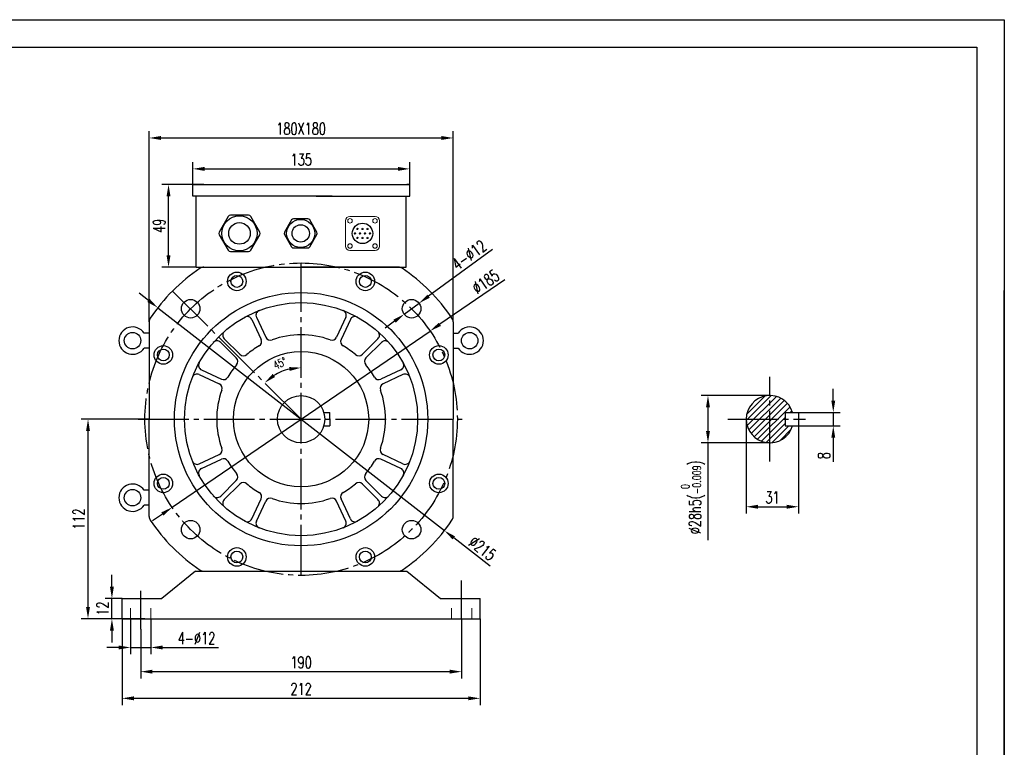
# Model space of a CAD drawing. Header units: inches. Extents: x -145 to 8431, y -8689 to -4411.
# Tile 14 of 14: x 1647 to 2230, y -8158 to -7727. Entities that reach past the tile are written whole.
import ezdxf

# ---------------------------------------------------------------- set-up
doc = ezdxf.new("R2010")
doc.units = ezdxf.units.IN
doc.header["$MEASUREMENT"] = 0
doc.linetypes.add('EB_DASHDOT', pattern=[39, 30, -3, 3, -3])
doc.linetypes.add('JIS_02_1.2', pattern=[2.5, 1.25, -1.25])
doc.layers.add('1', color=1, linetype='Continuous')
for name, color, linetype, lineweight in [('CAXA1', 1, 'EB_DASHDOT', 25), ('实线', 7, 'Continuous', 30), ('虚线', 7, 'JIS_02_1.2', 13)]:
    doc.layers.add(name, color=color, linetype=linetype, lineweight=lineweight)
doc.styles.add('wldj', font='txt.shx', dxfattribs={"width": 0.7, "bigfont": 'INTECAD.SHX'})
doc.dimstyles.new('半径标注', dxfattribs={"dimscale": 2, "dimtxt": 3.5, "dimasz": 3.5, "dimexe": 2, "dimexo": 0, "dimgap": 1, "dimtad": 1, "dimdec": 3, "dimdsep": 46, "dimtxsty": 'wldj', "dimcen": 0.09, "dimclrd": 1, "dimclre": 1, "dimclrt": 3, "dimazin": 2, "dimtfac": 0.7, "dimtdec": 3, "dimtmove": 0, "dimatfit": 3, "dimfxl": 1, "dimtzin": 0, "dimarcsym": 0})

# ---------------------------------------------------------------- blocks, each defined once
blk = doc.blocks.new('*D54')
at = {"color": 1, "lineweight": -2}
for p, q in [((1723.6, -7905.78), (1723.6, -7792.86)), ((1903.6, -7905.78), (1903.6, -7792.86)), ((1730.6, -7796.86), (1896.6, -7796.86))]:
    blk.add_line(p, q, dxfattribs=at)
at = {"color": 1}
for points in [[(1730.6, -7795.69), (1730.6, -7798.02), (1723.6, -7796.86)], [(1896.6, -7798.02), (1896.6, -7795.69), (1903.6, -7796.86)]]:
    blk.add_solid(points, dxfattribs=at)
at = {"layer": 'Defpoints', "color": 0}
for p in [(1903.6, -7796.86), (1723.6, -7905.78), (1903.6, -7905.78)]:
    blk.add_point(p, dxfattribs=at)
at = {"color": 3, "insert": (1813.6, -7791.36), "char_height": 7, "attachment_point": 5, "style": 'wldj'}
blk.add_mtext('{\\Ftxt,intecad|c134;180X180}', dxfattribs=at)
blk = doc.blocks.new('*D55')
at = {"color": 1, "lineweight": -2}
for p, q in [((1749.46, -7824.37), (1749.46, -7811.16)), ((1877.94, -7824.37), (1877.94, -7811.16)), ((1756.46, -7815.16), (1870.94, -7815.16))]:
    blk.add_line(p, q, dxfattribs=at)
at = {"color": 1}
for points in [[(1756.46, -7814), (1756.46, -7816.33), (1749.46, -7815.16)], [(1870.94, -7816.33), (1870.94, -7814), (1877.94, -7815.16)]]:
    blk.add_solid(points, dxfattribs=at)
at = {"layer": 'Defpoints', "color": 0}
for p in [(1877.94, -7815.16), (1749.46, -7824.37), (1877.94, -7824.37)]:
    blk.add_point(p, dxfattribs=at)
at = {"color": 3, "insert": (1813.7, -7809.66), "char_height": 7, "attachment_point": 5, "style": 'wldj'}
blk.add_mtext('{\\Ftxt,intecad|c134;135}', dxfattribs=at)
blk = doc.blocks.new('*D56')
at = {"color": 1, "lineweight": -2}
for p, q in [((1755.93, -7824.37), (1731.09, -7824.37)), ((1735.09, -7866.37), (1735.09, -7831.37)), ((1751.43, -7873.37), (1731.09, -7873.37))]:
    blk.add_line(p, q, dxfattribs=at)
at = {"color": 1}
for points in [[(1736.25, -7831.37), (1733.92, -7831.37), (1735.09, -7824.37)], [(1733.92, -7866.37), (1736.25, -7866.37), (1735.09, -7873.37)]]:
    blk.add_solid(points, dxfattribs=at)
at = {"layer": 'Defpoints', "color": 0}
for p in [(1735.09, -7824.37), (1755.93, -7824.37), (1751.43, -7873.37)]:
    blk.add_point(p, dxfattribs=at)
at = {"color": 3, "insert": (1729.59, -7848.87), "char_height": 7, "attachment_point": 5, "rotation": 90, "style": 'wldj'}
blk.add_mtext('49', dxfattribs=at)
blk = doc.blocks.new('*D57')
at = {"color": 1, "lineweight": -2}
for p, q in [((1723.6, -7963.37), (1683.42, -7963.37)), ((1687.42, -8074.54), (1687.42, -7970.37)), ((1707.6, -8081.54), (1683.42, -8081.54))]:
    blk.add_line(p, q, dxfattribs=at)
at = {"color": 1}
for points in [[(1688.58, -7970.37), (1686.25, -7970.37), (1687.42, -7963.37)], [(1686.25, -8074.54), (1688.58, -8074.54), (1687.42, -8081.54)]]:
    blk.add_solid(points, dxfattribs=at)
at = {"layer": 'Defpoints', "color": 0}
for p in [(1687.42, -7963.37), (1723.6, -7963.37), (1707.6, -8081.54)]:
    blk.add_point(p, dxfattribs=at)
at = {"color": 3, "insert": (1681.92, -8022.46), "char_height": 7, "attachment_point": 5, "rotation": 90, "style": 'wldj'}
blk.add_mtext('{\\Ftxt,intecad|c134;112}', dxfattribs=at)
blk = doc.blocks.new('*D59')
at = {"color": 1, "lineweight": -2}
for p, q in [((1926.88, -7862.87), (1889.09, -7890.57)), ((1874.58, -7901.21), (1883.45, -7894.71)), ((1868.93, -7905.35), (1863.29, -7909.49))]:
    blk.add_line(p, q, dxfattribs=at)
at = {"color": 1}
for points in [[(1888.4, -7889.63), (1889.78, -7891.51), (1883.45, -7894.71)], [(1869.62, -7906.29), (1868.24, -7904.41), (1874.58, -7901.21)]]:
    blk.add_solid(points, dxfattribs=at)
at = {"layer": 'Defpoints', "color": 0}
for p in [(1883.45, -7894.71), (1874.58, -7901.21)]:
    blk.add_point(p, dxfattribs=at)
at = {"color": 3, "insert": (1913.07, -7866.17), "char_height": 7, "attachment_point": 5, "rotation": 36.25062, "style": 'wldj'}
blk.add_mtext('{\\Ftxt,intecad|c134;4-%%C12}', dxfattribs=at)
blk = doc.blocks.new('*D60')
at = {"color": 1, "lineweight": -2}
for p, q in [((1934.28, -7880.87), (1895.74, -7907.21)), ((1737.24, -8015.57), (1889.96, -7911.16)), ((1731.47, -8019.53), (1725.69, -8023.48))]:
    blk.add_line(p, q, dxfattribs=at)
at = {"color": 1}
for points in [[(1895.08, -7906.25), (1896.4, -7908.18), (1889.96, -7911.16)], [(1732.12, -8020.49), (1730.81, -8018.56), (1737.24, -8015.57)]]:
    blk.add_solid(points, dxfattribs=at)
at = {"layer": 'Defpoints', "color": 0}
for p in [(1889.96, -7911.16), (1737.24, -8015.57)]:
    blk.add_point(p, dxfattribs=at)
at = {"color": 3, "insert": (1922.88, -7882), "char_height": 7, "attachment_point": 5, "rotation": 34.35912, "style": 'wldj'}
blk.add_mtext('%%c185', dxfattribs=at)
blk = doc.blocks.new('*D61')
at = {"color": 1, "lineweight": -2}
for p, q in [((1723.22, -7893.08), (1717.69, -7888.79)), ((1728.74, -7897.38), (1898.47, -8029.36)), ((1925.5, -8050.39), (1903.99, -8033.66))]:
    blk.add_line(p, q, dxfattribs=at)
at = {"color": 1}
for points in [[(1722.5, -7894), (1723.93, -7892.16), (1728.74, -7897.38)], [(1904.71, -8032.74), (1903.28, -8034.58), (1898.47, -8029.36)]]:
    blk.add_solid(points, dxfattribs=at)
at = {"layer": 'Defpoints', "color": 0}
for p in [(1728.74, -7897.38), (1898.47, -8029.36)]:
    blk.add_point(p, dxfattribs=at)
at = {"color": 3, "insert": (1920.95, -8039.87), "char_height": 7, "attachment_point": 5, "rotation": 322.13055, "style": 'wldj'}
blk.add_mtext('%%c215', dxfattribs=at)
blk = doc.blocks.new('*D62')
at = {"color": 1, "lineweight": -2}
for p, q in [((1701.58, -8062.54), (1701.58, -8055.54)), ((1707.6, -8069.54), (1697.58, -8069.54)), ((1701.58, -8081.54), (1701.58, -8069.54)), ((1721.1, -8081.54), (1697.58, -8081.54)), ((1701.58, -8088.54), (1701.58, -8095.54))]:
    blk.add_line(p, q, dxfattribs=at)
at = {"color": 1}
for points in [[(1700.41, -8062.54), (1702.74, -8062.54), (1701.58, -8069.54)], [(1702.74, -8088.54), (1700.41, -8088.54), (1701.58, -8081.54)]]:
    blk.add_solid(points, dxfattribs=at)
at = {"layer": 'Defpoints', "color": 0}
for p in [(1701.58, -8069.54), (1707.6, -8069.54), (1721.1, -8081.54)]:
    blk.add_point(p, dxfattribs=at)
at = {"color": 3, "insert": (1696.08, -8075.54), "char_height": 7, "attachment_point": 5, "rotation": 90, "style": 'wldj'}
blk.add_mtext('12', dxfattribs=at)
blk = doc.blocks.new('*D64')
at = {"color": 1, "lineweight": -2}
for p, q in [((1908.6, -8081.64), (1908.6, -8116.88)), ((1718.6, -8087.81), (1718.6, -8116.88)), ((1725.6, -8112.88), (1901.6, -8112.88))]:
    blk.add_line(p, q, dxfattribs=at)
at = {"color": 1}
for points in [[(1725.6, -8111.71), (1725.6, -8114.04), (1718.6, -8112.88)], [(1901.6, -8114.04), (1901.6, -8111.71), (1908.6, -8112.88)]]:
    blk.add_solid(points, dxfattribs=at)
at = {"layer": 'Defpoints', "color": 0}
for p in [(1908.6, -8081.64), (1718.6, -8087.81), (1908.6, -8112.88)]:
    blk.add_point(p, dxfattribs=at)
at = {"color": 3, "insert": (1813.6, -8107.38), "char_height": 7, "attachment_point": 5, "style": 'wldj'}
blk.add_mtext('190', dxfattribs=at)
blk = doc.blocks.new('*D65')
at = {"color": 1, "lineweight": -2}
for p, q in [((1707.6, -8081.54), (1707.6, -8132.67)), ((1919.6, -8081.54), (1919.6, -8132.67)), ((1714.6, -8128.67), (1912.6, -8128.67))]:
    blk.add_line(p, q, dxfattribs=at)
at = {"color": 1}
for points in [[(1714.6, -8127.51), (1714.6, -8129.84), (1707.6, -8128.67)], [(1912.6, -8129.84), (1912.6, -8127.51), (1919.6, -8128.67)]]:
    blk.add_solid(points, dxfattribs=at)
at = {"layer": 'Defpoints', "color": 0}
for p in [(1707.6, -8081.54), (1919.6, -8081.54), (1919.6, -8128.67)]:
    blk.add_point(p, dxfattribs=at)
at = {"color": 3, "insert": (1813.6, -8123.17), "char_height": 7, "attachment_point": 5, "style": 'wldj'}
blk.add_mtext('212', dxfattribs=at)
blk = doc.blocks.new('*D66')
at = {"color": 1, "lineweight": -2}
for p, q in [((1712.6, -8081.54), (1712.6, -8102.56)), ((1724.6, -8081.54), (1724.6, -8102.56)), ((1705.6, -8098.56), (1698.6, -8098.56)), ((1712.6, -8098.56), (1724.6, -8098.56)), ((1731.6, -8098.56), (1764.77, -8098.56))]:
    blk.add_line(p, q, dxfattribs=at)
at = {"color": 1}
for points in [[(1705.6, -8099.73), (1705.6, -8097.4), (1712.6, -8098.56)], [(1731.6, -8097.4), (1731.6, -8099.73), (1724.6, -8098.56)]]:
    blk.add_solid(points, dxfattribs=at)
at = {"layer": 'Defpoints', "color": 0}
for p in [(1712.6, -8081.54), (1724.6, -8081.54), (1724.6, -8098.56)]:
    blk.add_point(p, dxfattribs=at)
at = {"color": 3, "insert": (1751.69, -8093.06), "char_height": 7, "attachment_point": 5, "style": 'wldj'}
blk.add_mtext('{\\Ftxt,intecad|c134;4-%%C12}', dxfattribs=at)
blk = doc.blocks.new('*D71')
at = {"color": 1, "lineweight": -2}
for p, q in [((2091.17, -7949.37), (2050.51, -7949.37)), ((2054.51, -7956.37), (2054.51, -7970.37)), ((2091.17, -7977.37), (2050.51, -7977.37)), ((2054.51, -7977.37), (2054.51, -8034.92))]:
    blk.add_line(p, q, dxfattribs=at)
at = {"color": 1}
for points in [[(2055.67, -7956.37), (2053.34, -7956.37), (2054.51, -7949.37)], [(2053.34, -7970.37), (2055.67, -7970.37), (2054.51, -7977.37)]]:
    blk.add_solid(points, dxfattribs=at)
at = {"layer": 'Defpoints', "color": 0}
for p in [(2091.17, -7949.37), (2054.51, -7977.37), (2091.17, -7977.37)]:
    blk.add_point(p, dxfattribs=at)
at = {"color": 3, "insert": (2045.62, -8009.65), "char_height": 7, "attachment_point": 5, "rotation": 90, "style": 'wldj'}
blk.add_mtext('{\\Ftxt,intecad|c134;%%C28h5(\\H0.7x;\\S 0^ -0.009;\\H1.429x;)}', dxfattribs=at)
blk = doc.blocks.new('*D72')
at = {"color": 1, "lineweight": -2}
for p, q in [((2077.17, -7963.37), (2077.17, -8019.23)), ((2108.17, -7967.37), (2108.17, -8019.23)), ((2084.17, -8015.23), (2101.17, -8015.23))]:
    blk.add_line(p, q, dxfattribs=at)
at = {"color": 1}
for points in [[(2084.17, -8014.06), (2084.17, -8016.39), (2077.17, -8015.23)], [(2101.17, -8016.39), (2101.17, -8014.06), (2108.17, -8015.23)]]:
    blk.add_solid(points, dxfattribs=at)
at = {"layer": 'Defpoints', "color": 0}
for p in [(2077.17, -7963.37), (2108.17, -7967.37), (2108.17, -8015.23)]:
    blk.add_point(p, dxfattribs=at)
at = {"color": 3, "insert": (2092.67, -8009.73), "char_height": 7, "attachment_point": 5, "style": 'wldj'}
blk.add_mtext('{\\Ftxt,intecad|c134;31}', dxfattribs=at)
blk = doc.blocks.new('*D58')
at = {"color": 1, "lineweight": -2}
for p, q in [((2128.7, -7952.37), (2128.7, -7945.37)), ((2108.17, -7959.37), (2132.7, -7959.37)), ((2128.7, -7959.37), (2128.7, -7967.37)), ((2108.17, -7967.37), (2132.7, -7967.37)), ((2128.7, -7974.37), (2128.7, -7988.64))]:
    blk.add_line(p, q, dxfattribs=at)
at = {"color": 1}
for points in [[(2127.53, -7952.37), (2129.86, -7952.37), (2128.7, -7959.37)], [(2129.86, -7974.37), (2127.53, -7974.37), (2128.7, -7967.37)]]:
    blk.add_solid(points, dxfattribs=at)
at = {"layer": 'Defpoints', "color": 0}
for p in [(2108.17, -7959.37), (2108.17, -7967.37), (2128.7, -7967.37)]:
    blk.add_point(p, dxfattribs=at)
at = {"color": 3, "insert": (2123.2, -7985), "char_height": 7, "attachment_point": 5, "rotation": 90, "style": 'wldj'}
blk.add_mtext('{\\Ftxt,intecad|c134;8}', dxfattribs=at)

msp = doc.modelspace()

# ---------------------------------------------------------------- hatches: boundary and pattern name
h = msp.add_hatch()
h.set_pattern_fill('ANSI31', color=256, scale=20, style=0)
h.set_pattern_definition([(45, (2088.6262, 161.3028), (-1.76776695, 1.76776695), [])])
h.paths.add_polyline_path([(2091.1724, -7963.3699), (2091.1724, -7949.3699, 0.41421356), (2077.1724, -7963.3699)])
h.paths.add_polyline_path([(2091.1724, -7963.3699), (2100.1724, -7963.3699), (2100.1724, -7959.3699), (2104.5889, -7959.3699, 0.33167927), (2091.1724, -7949.3699)])
h.paths.add_polyline_path([(2091.1724, -7977.3699, 0.33167927), (2104.5889, -7967.3699), (2100.1724, -7967.3699), (2100.1724, -7963.3699), (2091.1724, -7963.3699)])
h.paths.add_polyline_path([(2091.1724, -7963.3699), (2077.1724, -7963.3699, 0.41421356), (2091.1724, -7977.3699)])

# ---------------------------------------------------------------- linework, layer by layer
for p, q in [((869.157, -7726.8192), (2229.957, -7726.8192)), ((2229.957, -7726.8192), (2229.957, -8689.0992)), ((2229.957, -8689.0992), (2229.957, -7887.1992)), ((1723.6039, -7905.783), (1723.6039, -7938.7995)), ((1723.6039, -7912.4843), (1720.6042, -7912.4843)), ((1903.6039, -7912.4843), (1906.6037, -7912.4843)), ((1903.6039, -7912.4843), (1903.6039, -7921.2555)), ((1723.6039, -7921.2555), (1720.6042, -7921.2555)), ((1903.6039, -7921.2555), (1906.6037, -7921.2555)), ((2100.1724, -7959.3699), (2108.1724, -7959.3699)), ((2100.1724, -7959.3699), (2100.1724, -7967.3699)), ((2108.1724, -7959.3699), (2108.1724, -7967.3699)), ((2100.1724, -7967.3699), (2108.1724, -7967.3699)), ((1723.6039, -8005.4843), (1720.6042, -8005.4843)), ((1723.6039, -8014.2555), (1720.6042, -8014.2555)), ((1751.1039, -8053.3699), (1731.1039, -8069.5429)), ((1751.1039, -8053.3699), (1876.1039, -8053.3699)), ((1876.1039, -8053.3699), (1896.1039, -8069.5429)), ((1707.6039, -8081.5429), (1707.6039, -8069.5429)), ((1707.6039, -8069.5429), (1731.1039, -8069.5429)), ((1896.1039, -8069.5429), (1919.6039, -8069.5429)), ((1919.6039, -8081.5429), (1919.6039, -8069.5429)), ((1707.6039, -8081.5429), (1919.6039, -8081.5429))]:
    msp.add_line(p, q)
at = {"color": 7, "linetype": 'Continuous', "lineweight": 15}
for p, q in [((1839.828, -7860.8867), (1839.828, -7845.8531)), ((1842.42, -7843.2611), (1857.4536, -7843.2611)), ((1860.0456, -7860.8867), (1860.0456, -7845.8531)), ((1842.42, -7863.4787), (1857.4536, -7863.4787))]:
    msp.add_line(p, q, dxfattribs=at)
for centre in [(1842.5064, -7845.9395), (1857.3672, -7845.9395), (1842.5064, -7860.8003), (1857.3672, -7860.8003)]:
    msp.add_circle(centre, 1.3392, dxfattribs=at)
for centre, radius in [((1849.9368, -7853.3699), 6.0569), ((1713.7876, -7916.8699), 4.8841), ((1913.4203, -7916.8699), 4.8841), ((1713.7876, -8009.8699), 4.8841)]:
    msp.add_circle(centre, radius)
for centre, radius, start, end in [((1842.42, -7845.8531), 2.592, 90, 180), ((1857.4536, -7845.8531), 2.592, 0, 90), ((1846.9716, -7850.7135), 0.4324, 0, 180), ((1846.9716, -7850.7135), 0.4324, 180, 0), ((1849.9368, -7850.7135), 0.4324, 0, 180), ((1849.9368, -7850.7135), 0.4324, 180, 0), ((1852.9021, -7850.7135), 0.4324, 0, 180), ((1852.9021, -7850.7135), 0.4324, 180, 0), ((1845.4889, -7853.3699), 0.4324, 0, 180), ((1845.4889, -7853.3699), 0.4324, 180, 0), ((1846.9716, -7856.0263), 0.4324, 0, 180), ((1846.9716, -7856.0263), 0.4324, 180, 0), ((1848.4542, -7853.3699), 0.4324, 0, 180), ((1848.4542, -7853.3699), 0.4324, 180, 0), ((1849.9368, -7856.0263), 0.4324, 0, 180), ((1849.9368, -7856.0263), 0.4324, 180, 0), ((1851.4194, -7853.3699), 0.4324, 0, 180), ((1851.4194, -7853.3699), 0.4324, 180, 0), ((1852.9021, -7856.0263), 0.4324, 0, 180), ((1852.9021, -7856.0263), 0.4324, 180, 0), ((1854.3847, -7853.3699), 0.4324, 0, 180), ((1854.3847, -7853.3699), 0.4324, 180, 0), ((1842.42, -7860.8867), 2.592, 180, 270), ((1857.4536, -7860.8867), 2.592, 270, 0)]:
    msp.add_arc(centre, radius, start, end, dxfattribs=at)
for centre, radius, start, end in [((1713.7876, -7916.8699), 8.1055, 32.7561846, 327.2438154), ((1913.4203, -7916.8699), 8.1055, 212.7561846, 147.2438154), ((2091.1724, -7963.3699), 14, 16.6015496, 343.3984504), ((1713.7876, -8009.8699), 8.1055, 32.7561846, 327.2438154), ((1756.0171, -8049.3699), 4, 236.1931417, 270)]:
    msp.add_arc(centre, radius, start, end)
at = {"color": 1}
msp.add_arc((1813.6039, -7963.3699), 30.4965, 103.1804201, 121.9269849, dxfattribs=at)
for points in [[(1806.5163, -7932.5178), (1806.7841, -7934.8358), (1813.6039, -7932.8734)], [(1798.2028, -7938.3997), (1796.7497, -7936.574), (1791.9993, -7941.8461)]]:
    msp.add_solid(points, dxfattribs=at)
at = {"layer": '1'}
for p, q in [((950.157, -7743.0192), (2213.757, -7743.0192)), ((2213.757, -7743.0192), (2213.757, -8672.8992))]:
    msp.add_line(p, q, dxfattribs=at)
at = {"layer": 'CAXA1', "linetype": 'EB_DASHDOT', "lineweight": 25}
for p, q in [((1813.6039, -8055.8699), (1813.6039, -7870.8699)), ((1813.6039, -7963.3699), (1737.4476, -7887.4985)), ((2091.1724, -7988.3699), (2091.1724, -7938.3699)), ((1717.0341, -7963.3699), (1910.1738, -7963.3699)), ((2066.1724, -7963.3699), (2112.2612, -7963.3699)), ((1908.6039, -8081.6376), (1908.6039, -8058.8813)), ((1718.6039, -8087.8106), (1718.6039, -8065.0543))]:
    msp.add_line(p, q, dxfattribs=at)
msp.add_circle((1813.6039, -7963.3699), 92.5, dxfattribs=at)
at = {"layer": '实线'}
for p, q in [((1749.4612, -7831.3699), (1749.4612, -7824.3699)), ((1749.4612, -7824.3699), (1754.1635, -7824.3699)), ((1749.4612, -7824.3699), (1877.9397, -7824.3699)), ((1877.9397, -7824.3699), (1876.1611, -7824.3699)), ((1877.9397, -7831.3699), (1877.9397, -7824.3699)), ((1822.4748, -7831.3699), (1749.4612, -7831.3699)), ((1751.4283, -7873.3699), (1751.4283, -7831.3699)), ((1831.9847, -7831.3699), (1753.7824, -7831.3699)), ((1822.4748, -7831.3699), (1877.9397, -7831.3699)), ((1875.7795, -7873.3699), (1875.7795, -7831.3699)), ((1751.4283, -7873.3699), (1875.7795, -7873.3699)), ((1756.0171, -7873.3699), (1813.6039, -7873.3699)), ((1871.1908, -7873.3699), (1813.6039, -7873.3699)), ((1784.4166, -7904.3267), (1789.9266, -7916.143)), ((1787.1355, -7903.0589), (1792.6455, -7914.8751)), ((1840.0724, -7903.0589), (1834.5624, -7914.8751)), ((1842.7913, -7904.3267), (1837.2813, -7916.143)), ((1723.6039, -7905.783), (1723.6039, -7963.3699)), ((1903.6039, -7905.783), (1903.6039, -7963.3699)), ((1768.1042, -7915.7488), (1777.3233, -7924.9679)), ((1859.1037, -7915.7488), (1849.8846, -7924.9679)), ((1765.9828, -7917.8701), (1775.202, -7927.0892)), ((1861.225, -7917.8701), (1852.0059, -7927.0892)), ((1754.5608, -7934.1825), (1766.377, -7939.6925)), ((1872.6471, -7934.1825), (1860.8309, -7939.6925)), ((1753.2929, -7936.9015), (1765.1092, -7942.4115)), ((1873.915, -7936.9015), (1862.0987, -7942.4115)), ((1723.6039, -8020.9568), (1723.6039, -7963.3699)), ((1827.0204, -7959.3699), (1830.6039, -7959.3699)), ((1830.6039, -7963.3699), (1830.6039, -7959.3699)), ((1830.6039, -7963.3699), (1830.6039, -7967.3699)), ((1903.6039, -8020.9568), (1903.6039, -7963.3699)), ((1827.0204, -7967.3699), (1830.6039, -7967.3699)), ((1753.2929, -7989.8383), (1765.1092, -7984.3283)), ((1873.915, -7989.8383), (1862.0987, -7984.3283)), ((1754.5608, -7992.5573), (1766.377, -7987.0472)), ((1872.6471, -7992.5573), (1860.8309, -7987.0472)), ((1765.9828, -8008.8697), (1775.202, -7999.6506)), ((1768.1042, -8010.991), (1777.3233, -8001.7719)), ((1859.1037, -8010.991), (1849.8846, -8001.7719)), ((1861.225, -8008.8697), (1852.0059, -7999.6506)), ((1784.4166, -8022.4131), (1789.9266, -8010.5968)), ((1787.1355, -8023.6809), (1792.6455, -8011.8647)), ((1840.0724, -8023.6809), (1834.5624, -8011.8647)), ((1842.7913, -8022.4131), (1837.2813, -8010.5968))]:
    msp.add_line(p, q, dxfattribs=at)
at = {"layer": '实线', "color": 0}
for p, q in [((1770.4067, -7843.3699), (1765.0951, -7852.5699)), ((1782.4156, -7842.5699), (1771.7923, -7842.5699)), ((1789.1128, -7852.5699), (1783.8012, -7843.3699)), ((1807.9954, -7845.3699), (1803.7461, -7852.7299)), ((1817.6026, -7844.7299), (1809.104, -7844.7299)), ((1822.9604, -7852.7299), (1818.7111, -7845.3699)), ((1765.0951, -7854.1699), (1770.4067, -7863.3699)), ((1783.8012, -7863.3699), (1789.1128, -7854.1699)), ((1803.7461, -7854.0099), (1807.9954, -7861.3699)), ((1818.7111, -7861.3699), (1822.9604, -7854.0099)), ((1771.7923, -7864.1699), (1782.4156, -7864.1699)), ((1809.104, -7862.0099), (1817.6026, -7862.0099))]:
    msp.add_line(p, q, dxfattribs=at)
for centre, radius in [((1777.1039, -7853.3699), 10.4), ((1777.1039, -7853.3699), 6.4), ((1813.3533, -7853.3699), 8.32), ((1813.3533, -7853.3699), 5.12), ((1813.6039, -7963.3699), 40)]:
    msp.add_circle(centre, radius, dxfattribs=at)
at = {"layer": '实线'}
for centre, radius in [((1775.5683, -7881.8022), 5.5), ((1775.5683, -7881.8022), 3.5), ((1851.6396, -7881.8022), 5.5), ((1851.6396, -7881.8022), 3.5), ((1813.6039, -7963.3699), 75), ((1748.1966, -7897.9625), 5.5), ((1879.0113, -7897.9625), 5.5), ((1813.6039, -7963.3699), 69), ((1732.0362, -7925.3343), 5.5), ((1732.0362, -7925.3343), 3.5), ((1895.1716, -7925.3343), 5.5), ((1895.1716, -7925.3343), 3.5), ((1813.6039, -7963.3699), 14), ((1732.0362, -8001.4055), 5.5), ((1732.0362, -8001.4055), 3.5), ((1895.1716, -8001.4055), 5.5), ((1895.1716, -8001.4055), 3.5), ((1748.1966, -8028.7773), 5.5), ((1879.0113, -8028.7773), 5.5), ((1775.5683, -8044.9376), 5.5), ((1775.5683, -8044.9376), 3.5), ((1851.6396, -8044.9376), 5.5), ((1851.6396, -8044.9376), 3.5)]:
    msp.add_circle(centre, radius, dxfattribs=at)
at = {"layer": '实线', "color": 0}
for centre, radius, start, end in [((1771.7923, -7844.1699), 1.6, 90, 150), ((1782.4156, -7844.1699), 1.6, 30, 90), ((1809.104, -7846.0099), 1.28, 90, 150), ((1817.6026, -7846.0099), 1.28, 30, 90), ((1766.4807, -7853.3699), 1.6, 150, 210), ((1787.7272, -7853.3699), 1.6, 330, 30), ((1804.8547, -7853.3699), 1.28, 150, 210), ((1821.8518, -7853.3699), 1.28, 330, 30), ((1771.7923, -7862.5699), 1.6, 210, 270), ((1782.4156, -7862.5699), 1.6, 270, 330), ((1809.104, -7860.7299), 1.28, 210, 270), ((1817.6026, -7860.7299), 1.28, 270, 330)]:
    msp.add_arc(centre, radius, start, end, dxfattribs=at)
at = {"layer": '实线'}
for centre, radius, start, end in [((1813.6039, -7963.3699), 107.5, 123.8068583, 146.1931417), ((1756.0171, -7877.3699), 4, 90, 123.8068583), ((1871.1908, -7877.3699), 4, 56.1931417, 90), ((1813.6039, -7963.3699), 107.5, 33.8068583, 56.1931417), ((1789.8544, -7901.791), 3, 111.0904365, 205), ((1837.3535, -7901.791), 3, 335, 68.9095635), ((1727.6039, -7905.783), 4, 146.1931417, 180), ((1781.6977, -7905.5946), 3, 25, 118.9095635), ((1845.5102, -7905.5946), 3, 61.0904365, 155), ((1899.6039, -7905.783), 4, 0, 33.8068583), ((1770.2255, -7913.6275), 3, 131.0904365, 225), ((1787.2077, -7917.4108), 3, 299.8706, 25), ((1795.3644, -7913.6073), 3, 205, 290.1294), ((1813.6039, -7963.3699), 50, 69.8706, 110.1294), ((1831.8434, -7913.6073), 3, 249.8706, 335), ((1840.0002, -7917.4108), 3, 155, 240.1294), ((1856.9824, -7913.6275), 3, 315, 48.9095635), ((1763.8615, -7919.9914), 3, 45, 138.9095635), ((1813.6039, -7963.3699), 50, 119.8706, 130.1294), ((1813.6039, -7963.3699), 50, 49.8706, 60.1294), ((1863.3464, -7919.9914), 3, 41.0904365, 135), ((1773.0806, -7929.2105), 3, 319.8706, 45), ((1779.4446, -7922.8466), 3, 225, 310.1294), ((1847.7633, -7922.8466), 3, 229.8706, 315), ((1854.1273, -7929.2105), 3, 135, 220.1294), ((1755.8286, -7931.4636), 3, 151.0904365, 245), ((1813.6039, -7963.3699), 50, 139.8706, 150.1294), ((1813.6039, -7963.3699), 50, 29.8706, 40.1294), ((1871.3793, -7931.4636), 3, 295, 28.9095635), ((1752.025, -7939.6204), 3, 65, 158.9095635), ((1767.6449, -7936.9736), 3, 245, 330.1294), ((1859.563, -7936.9736), 3, 209.8706, 295), ((1875.1828, -7939.6204), 3, 21.0904365, 115), ((1763.8413, -7945.1304), 3, 339.8706, 65), ((1863.3666, -7945.1304), 3, 115, 200.1294), ((1813.6039, -7963.3699), 50, 159.8706, 200.1294), ((1813.6039, -7963.3699), 50, 339.8706, 20.1294), ((1763.8413, -7981.6094), 3, 295, 20.1294), ((1863.3666, -7981.6094), 3, 159.8706, 245), ((1767.6449, -7989.7662), 3, 29.8706, 115), ((1859.563, -7989.7662), 3, 65, 150.1294), ((1752.025, -7987.1194), 3, 201.0904365, 295), ((1755.8286, -7995.2762), 3, 115, 208.9095635), ((1813.6039, -7963.3699), 50, 209.8706, 220.1294), ((1813.6039, -7963.3699), 50, 319.8706, 330.1294), ((1871.3793, -7995.2762), 3, 331.0904365, 65), ((1875.1828, -7987.1194), 3, 245, 338.9095635), ((1773.0806, -7997.5292), 3, 315, 40.1294), ((1854.1273, -7997.5292), 3, 139.8706, 225), ((1779.4446, -8003.8932), 3, 49.8706, 135), ((1813.6039, -7963.3699), 50, 229.8706, 240.1294), ((1813.6039, -7963.3699), 50, 299.8706, 310.1294), ((1847.7633, -8003.8932), 3, 45, 130.1294), ((1763.8615, -8006.7484), 3, 221.0904365, 315), ((1787.2077, -8009.329), 3, 335, 60.1294), ((1795.3644, -8013.1325), 3, 69.8706, 155), ((1831.8434, -8013.1325), 3, 25, 110.1294), ((1840.0002, -8009.329), 3, 119.8706, 205), ((1863.3464, -8006.7484), 3, 225, 318.9095635), ((1770.2255, -8013.1123), 3, 135, 228.9095635), ((1813.6039, -7963.3699), 50, 249.8706, 290.1294), ((1856.9824, -8013.1123), 3, 311.0904365, 45), ((1727.6039, -8020.9568), 4, 180, 213.8068583), ((1899.6039, -8020.9568), 4, 326.1931417, 0), ((1813.6039, -7963.3699), 107.5, 213.8068583, 236.1931417), ((1781.6977, -8021.1452), 3, 241.0904365, 335), ((1789.8544, -8024.9488), 3, 155, 248.9095635), ((1837.3535, -8024.9488), 3, 291.0904365, 25), ((1845.5102, -8021.1452), 3, 205, 298.9095635), ((1813.6039, -7963.3699), 107.5, 303.8068583, 326.1931417), ((1871.1908, -8049.3699), 4, 270, 303.8068583)]:
    msp.add_arc(centre, radius, start, end, dxfattribs=at)
at = {"layer": '虚线', "color": 2, "ltscale": 5}
for p, q in [((1712.6039, -8081.5429), (1712.6039, -8069.5429)), ((1724.6039, -8081.5429), (1724.6039, -8069.5429)), ((1902.6039, -8081.5429), (1902.6039, -8069.5429)), ((1914.6039, -8081.5429), (1914.6039, -8069.5429))]:
    msp.add_line(p, q, dxfattribs=at)

# ---------------------------------------------------------------- texts
at = {"color": 3, "insert": (1801.04, -7930.3042), "char_height": 4.847201, "attachment_point": 5, "rotation": 24.4863076, "style": 'wldj'}
msp.add_mtext('45{\\Ftxt,intecad|c134;%%D}', dxfattribs=at)

# ---------------------------------------------------------------- dimensions: what is measured, and where the dimension line sits
for base, p1, p2, text, picture, middle in [((1903.6039, -7796.8566), (1723.6039, -7905.783), (1903.6039, -7905.783), '{\\Ftxt,intecad|c134;180X180}', '*D54', (1813.6039, -7796.8566)), ((1877.9397, -7815.1619), (1749.4612, -7824.3699), (1877.9397, -7824.3699), '{\\Ftxt,intecad|c134;135}', '*D55', (1813.7005, -7815.1619)), ((1724.6039, -8098.5621), (1712.6039, -8081.5429), (1724.6039, -8081.5429), '{\\Ftxt,intecad|c134;4-%%C12}', '*D66', (1751.6873, -8098.5621))]:
    dim = msp.add_linear_dim(base=base, p1=p1, p2=p2, text=text, dimstyle='半径标注')
    dim.commit()
    dim.dimension.update_dxf_attribs({"geometry": picture, "text_midpoint": middle, "dimtype": 160})
for base, p1, p2, picture, middle in [((1735.0868, -7824.3699), (1751.4283, -7873.3699), (1755.9283, -7824.3699), '*D56', (1729.5868, -7848.8699)), ((1701.5763, -8069.5429), (1721.1039, -8081.5429), (1707.6039, -8069.5429), '*D62', (1696.0763, -8075.5429))]:
    dim = msp.add_linear_dim(base=base, p1=p1, p2=p2, angle=90, dimstyle='半径标注')
    dim.commit()
    dim.dimension.update_dxf_attribs({"geometry": picture, "text_midpoint": middle})
dim = msp.add_diameter_dim_2p(p1=(1874.5759, -7901.2148), p2=(1883.4467, -7894.7103), text='{\\Ftxt,intecad|c134;4-%%C12}', dimstyle='半径标注')
dim.commit()
dim.dimension.update_dxf_attribs({"geometry": '*D59', "text_midpoint": (1916.3261, -7870.6016), "dimtype": 163})
for p1, p2, picture, middle in [((1737.2437, -8015.5749), (1889.9642, -7911.1649), '*D60', (1925.982, -7886.5407)), ((1728.7422, -7897.3795), (1898.4657, -8029.3603), '*D61', (1917.5693, -8044.2157))]:
    dim = msp.add_diameter_dim_2p(p1=p1, p2=p2, dimstyle='半径标注')
    dim.commit()
    dim.dimension.update_dxf_attribs({"geometry": picture, "text_midpoint": middle, "dimtype": 163})
for base, p1, p2, text, picture, middle in [((2128.6974, -7967.3699), (2108.1724, -7959.3699), (2108.1724, -7967.3699), '{\\Ftxt,intecad|c134;8}', '*D58', (2123.1974, -7985.0032)), ((2054.5066, -7977.3699), (2091.1724, -7949.3699), (2091.1724, -7977.3699), '{\\Ftxt,intecad|c134;%%C28h5(\\H0.7x;\\S 0^ -0.009;\\H1.429x;)}', '*D71', (2045.6229, -8009.6451)), ((1687.4155, -7963.3699), (1707.6039, -8081.5429), (1723.6039, -7963.3699), '{\\Ftxt,intecad|c134;112}', '*D57', (1681.9155, -8022.4564))]:
    dim = msp.add_linear_dim(base=base, p1=p1, p2=p2, angle=90, text=text, dimstyle='半径标注')
    dim.commit()
    dim.dimension.update_dxf_attribs({"geometry": picture, "text_midpoint": middle})
dim = msp.add_linear_dim(base=(2108.1724, -8015.2255), p1=(2077.1724, -7963.3699), p2=(2108.1724, -7967.3699), text='{\\Ftxt,intecad|c134;31}', dimstyle='半径标注')
dim.commit()
dim.dimension.update_dxf_attribs({"geometry": '*D72', "text_midpoint": (2092.6724, -8009.7255)})
for base, p1, p2, picture, middle in [((1919.6039, -8128.6746), (1707.6039, -8081.5429), (1919.6039, -8081.5429), '*D65', (1813.6039, -8123.1746)), ((1908.6039, -8112.8779), (1718.6039, -8087.8106), (1908.6039, -8081.6376), '*D64', (1813.6039, -8107.3779))]:
    dim = msp.add_linear_dim(base=base, p1=p1, p2=p2, dimstyle='半径标注')
    dim.commit()
    dim.dimension.update_dxf_attribs({"geometry": picture, "text_midpoint": middle})

doc.saveas('drawing.dxf')
